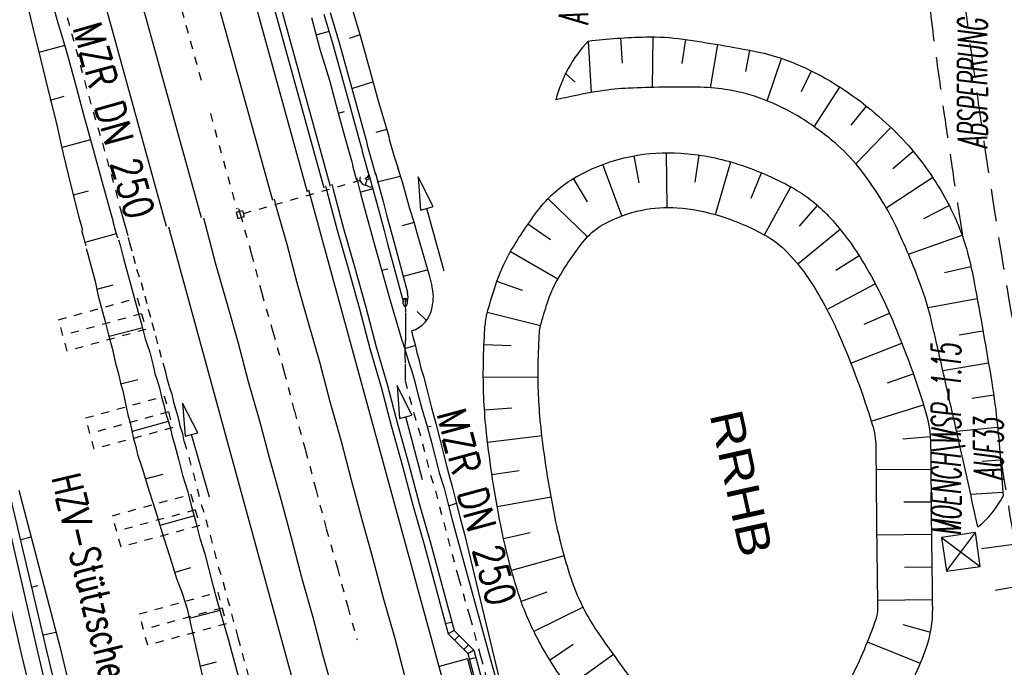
# Model space of a CAD drawing. Extents: x 447426 to 448116, y 440349 to 441552.
# Tile 24 of 96: x 447726 to 447787, y 440806 to 440846. Entities that reach past the tile are written whole.
import ezdxf

# ---------------------------------------------------------------- set-up
doc = ezdxf.new("R2010")
doc.units = 0
doc.header["$LTSCALE"] = 2
doc.header["$MEASUREMENT"] = 0
for name, pattern in [('ACAD_ISO03W100', [0.5, 0.25, -0.25]), ('ACAD_ISO05W100', [0.5, 0.25, -0.25]), ('ACAD_ISO10W100W', [0.5, 0.25, -0.25]), ('AUSGEZOGEN', [0]), ('GESTRICH-X2', [1.5, 1, -0.5]), ('PUNKTX2', [0.5, 0.25, -0.25])]:
    doc.linetypes.add(name, pattern=pattern)
doc.layers.get('0').update_dxf_attribs({"linetype": 'AUSGEZOGEN'})
for name, color, linetype in [('ANMERKUNG', 7, 'CONTINUOUS'), ('BOESCHG', 250, 'AUSGEZOGEN'), ('BW-SCHRIFT', 250, 'AUSGEZOGEN'), ('DB-Bahnachse', 7, 'CONTINUOUS'), ('DB-Boeschungen', 15, 'CONTINUOUS'), ('DB-Gleisachsen', 7, 'CONTINUOUS'), ('DB-GRABEN', 15, 'AUSGEZOGEN'), ('DB-HZV-Stützscheiben', 15, 'CONTINUOUS'), ('DB-Ingenieurbauwerke', 15, 'CONTINUOUS'), ('DB-Kabelanlagen', 15, 'CONTINUOUS'), ('DB-Tiefenentwässerung', 15, 'CONTINUOUS'), ('DB-Wegböschungen', 15, 'CONTINUOUS'), ('DB-Wege', 15, 'CONTINUOUS'), ('DURCHL', 200, 'GESTRICH-X2'), ('PFEILTOP', 200, 'AUSGEZOGEN'), ('Rinne', 200, 'CONTINUOUS'), ('SCHSYMBOL', 200, 'AUSGEZOGEN'), ('WEG', 250, 'GESTRICH-X2')]:
    doc.layers.add(name, color=color, linetype=linetype)
doc.styles.add('ROMANS', font='romans.shx', dxfattribs={"width": 0.8})
doc.styles.add('UNIR-H', font='unir_h.shx', dxfattribs={"width": 0.8})

# ---------------------------------------------------------------- blocks, each defined once
blk = doc.blocks.new('SCHA-Q')
for p, q in [((-1.5, 1.5), (1.5, -1.5)), ((-1.5, -1.5), (1.5, 1.5)), ((1.5, 1.5), (-1.5, 1.5)), ((-1.5, 1.5), (-1.5, -1.5)), ((1.5, -1.5), (1.5, 1.5)), ((-1.5, -1.5), (1.5, -1.5))]:
    blk.add_line(p, q)
blk.add_point((0, 0))
blk = doc.blocks.new('PFEIL2')
at = {"color": 0}
for p, q in [((0.88, 0.002), (-2.401, -0.012)), ((0.881, -0.271), (0.879, 0.276)), ((0.879, 0.276), (2.429, 0.009)), ((0.911, 0.27), (0.879, 0.265)), ((0.965, 0.261), (0.879, 0.246)), ((1.019, 0.252), (0.879, 0.228)), ((1.073, 0.242), (0.879, 0.209)), ((1.127, 0.233), (0.879, 0.191)), ((1.181, 0.224), (0.879, 0.172)), ((1.235, 0.214), (0.879, 0.154)), ((1.289, 0.205), (0.879, 0.135)), ((1.343, 0.196), (0.879, 0.117)), ((1.397, 0.187), (0.879, 0.098)), ((1.451, 0.177), (0.879, 0.08)), ((1.505, 0.168), (0.879, 0.061)), ((1.559, 0.159), (0.88, 0.043)), ((1.613, 0.149), (0.88, 0.024)), ((1.668, 0.14), (0.88, 0.006)), ((1.722, 0.131), (0.88, -0.013)), ((1.776, 0.121), (0.88, -0.031)), ((1.83, 0.112), (0.88, -0.05)), ((1.884, 0.103), (0.88, -0.068)), ((1.938, 0.094), (0.88, -0.087)), ((1.992, 0.084), (0.88, -0.105)), ((2.046, 0.075), (0.88, -0.124)), ((2.1, 0.066), (0.88, -0.142)), ((2.154, 0.056), (0.88, -0.161)), ((2.208, 0.047), (0.88, -0.179)), ((2.262, 0.038), (0.881, -0.198)), ((2.316, 0.029), (0.881, -0.216)), ((2.37, 0.019), (0.881, -0.235)), ((2.424, 0.01), (0.881, -0.253)), ((2.429, 0.009), (0.881, -0.271))]:
    blk.add_line(p, q, dxfattribs=at)

msp = doc.modelspace()

# ---------------------------------------------------------------- hatches: boundary and pattern name
at = {"layer": 'PFEILTOP'}
h = msp.add_hatch(dxfattribs=at)
h.set_pattern_fill('_USER', color=256, scale=1.5, angle=45, style=0, pattern_type=0)
h.set_pattern_definition([(330.0705, (447756.0982, 441019.2997), (0.7484, 1.29996), [])])
edge = h.paths.add_edge_path()
edge.add_arc((447777.419, 441030.699), 25.153, 166.20609, 173.0821)
edge.add_arc((447758.624, 441032.98), 6.22, 173.0821, 187.28973)
edge.add_arc((447882.798, 441048.864), 131.406, 187.28973, 189.20506)
edge.add_arc((447769.02, 441030.426), 16.144, 189.20506, 194.73195)
edge.add_arc((449313.88, 441436.633), 1613.516, 194.731953, 195.028164)
edge.add_arc((453710.748, 442617.087), 6166.089, 195.0281645, 195.1796752)
edge.add_arc((456083.849, 443260.941), 8624.982, 195.1796752, 195.2931305)
edge.add_arc((441467.14, 439264.145), 6528.32, 15.1627295, 15.2931305, ccw=False)
edge.add_arc((446638.849, 440665.655), 1170.074, 13.669505, 15.162729, ccw=False)
edge.add_arc((447383.262, 440846.704), 403.961, 11.12885, 13.6695, ccw=False)
edge.add_arc((445196.464, 440416.527), 2632.668, 10.78341, 11.128855, ccw=False)
edge.add_arc((443527.347, 440098.627), 4331.789, 10.514098, 10.78341, ccw=False)
edge.add_arc((419448.534, 435629.754), 28821.788, 10.4886741, 10.5140985, ccw=False)
edge.add_arc((501532.893, 450826.408), 54657.432, 190.4886741, 190.507137)
edge.add_arc((449026.512, 441088.16), 1255.62, 190.507137, 190.68743)
edge.add_arc((468808.147, 444821.445), 21386.455, 190.6874301, 190.7311091)
edge.add_arc((447821.701, 440844.212), 26.461, 190.73111, 200.6343)
edge.add_arc((447930.721, 440885.264), 142.955, 200.6343, 204.86431)
edge.add_arc((447777.419, 441030.699), 24.353, 166.20609, 173.0821)
edge.add_arc((447758.624, 441032.98), 5.42, 173.0821, 187.28973)
edge.add_arc((447882.798, 441048.864), 130.606, 187.28973, 189.20506)
edge.add_arc((447769.02, 441030.426), 15.344, 189.20506, 194.73195)
edge.add_arc((449313.88, 441436.633), 1612.716, 194.731953, 195.028164)
edge.add_arc((453710.748, 442617.087), 6165.289, 195.0281645, 195.1796752)
edge.add_arc((456083.849, 443260.941), 8624.182, 195.1796752, 195.2931305)
edge.add_arc((441467.14, 439264.145), 6529.12, 15.1627295, 15.2931305, ccw=False)
edge.add_arc((446638.849, 440665.655), 1170.874, 13.669505, 15.162729, ccw=False)
edge.add_arc((447383.262, 440846.704), 404.761, 11.12885, 13.6695, ccw=False)
edge.add_line((447752.992, 441036.696), (447753.768, 441036.506))
h = msp.add_hatch(dxfattribs=at)
h.set_pattern_fill('_USER', color=256, scale=1.5, angle=45, style=0, pattern_type=0)
h.set_pattern_definition([(325.5891, (447783.1063, 440910.9329), (0.847686, 1.237509), [])])
edge = h.paths.add_edge_path()
edge.add_arc((445196.464, 440416.527), 2633.468, 10.78341, 11.128855, ccw=False)
edge.add_arc((443527.347, 440098.627), 4332.589, 10.514098, 10.78341, ccw=False)
edge.add_arc((419448.534, 435629.754), 28822.588, 10.4886741, 10.5140985, ccw=False)
edge.add_arc((501532.893, 450826.408), 54656.632, 190.4886741, 190.507137)
edge.add_arc((449026.512, 441088.16), 1254.82, 190.507137, 190.68743)
edge.add_arc((468808.147, 444821.445), 21385.655, 190.6874301, 190.7311091)
edge.add_arc((447821.701, 440844.212), 25.661, 190.73111, 200.6343)
edge.add_arc((447930.721, 440885.264), 142.155, 200.6343, 204.86431)
edge.add_arc((447777.419, 441030.699), 25.153, 166.20609, 173.0821)
edge.add_arc((447758.624, 441032.98), 6.22, 173.0821, 187.28973)
edge.add_arc((447882.798, 441048.864), 131.406, 187.28973, 189.20506)
edge.add_arc((447769.02, 441030.426), 16.144, 189.20506, 194.73195)
edge.add_arc((449313.88, 441436.633), 1613.516, 194.731953, 195.028164)
edge.add_arc((453710.748, 442617.087), 6166.089, 195.0281645, 195.1796752)
edge.add_arc((456083.849, 443260.941), 8624.982, 195.1796752, 195.2931305)
edge.add_arc((441467.14, 439264.145), 6528.32, 15.1627295, 15.2931305, ccw=False)
edge.add_arc((446638.849, 440665.655), 1170.074, 13.669505, 15.162729, ccw=False)
edge.add_arc((447383.262, 440846.704), 403.961, 11.12885, 13.6695, ccw=False)
edge.add_arc((445196.464, 440416.527), 2632.668, 10.78341, 11.128855, ccw=False)
edge.add_arc((443527.347, 440098.627), 4331.789, 10.514098, 10.78341, ccw=False)
edge.add_arc((419448.534, 435629.754), 28821.788, 10.4886741, 10.5140985, ccw=False)
edge.add_arc((501532.893, 450826.408), 54657.432, 190.4886741, 190.507137)
edge.add_arc((449026.512, 441088.16), 1255.62, 190.507137, 190.68743)
edge.add_arc((468808.147, 444821.445), 21386.455, 190.6874301, 190.7311091)
edge.add_arc((447821.701, 440844.212), 26.461, 190.73111, 200.6343)
edge.add_arc((447930.721, 440885.264), 142.955, 200.6343, 204.86431)
edge.add_line((447801.017, 440825.156), (447801.743, 440825.492))

# ---------------------------------------------------------------- linework, layer by layer
at = {"layer": 'BOESCHG'}
for p, q in [((447763.313, 440843.14), (447763.212, 440844.688)), ((447765.173, 440841.652), (447765.21, 440844.755)), ((447784.565, 440844.936), (447784.566, 440844.936)), ((447761.221, 440844.498), (447761.405, 440841.338)), ((447766.992, 440843.132), (447767.202, 440844.592)), ((447768.73, 440841.629), (447769.178, 440844.284)), ((447770.895, 440842.632), (447771.146, 440843.926)), ((447772.192, 440840.835), (447773.083, 440843.435)), ((447784.837, 440842.954), (447784.839, 440842.954)), ((447759.831, 440842.506), (447760.418, 440841.984)), ((447774.301, 440841.396), (447774.927, 440842.664)), ((447775.095, 440839.234), (447776.664, 440841.675)), ((447777.366, 440839.346), (447778.29, 440840.512)), ((447785.117, 440840.974), (447785.118, 440840.974)), ((447777.651, 440836.957), (447779.796, 440839.197)), ((447785.401, 440838.994), (447785.403, 440838.994)), ((447764.341, 440835.804), (447764.038, 440837.459)), ((447766.057, 440834.285), (447766.027, 440837.648)), ((447767.778, 440835.841), (447768.02, 440837.505)), ((447779.905, 440836.684), (447781.167, 440837.742)), ((447763.288, 440833.776), (447762.112, 440836.928)), ((447769.035, 440833.851), (447769.973, 440837.081)), ((447785.695, 440837.016), (447785.696, 440837.016)), ((447771.211, 440834.861), (447771.857, 440836.414)), ((447761.176, 440834.626), (447760.31, 440836.067)), ((447779.514, 440834.257), (447782.36, 440836.137)), ((447772.04, 440832.599), (447773.659, 440835.547)), ((447785.997, 440835.039), (447785.999, 440835.039)), ((447761.175, 440832.492), (447758.75, 440834.824)), ((447774.189, 440833.141), (447775.297, 440834.407)), ((447781.813, 440833.61), (447783.37, 440834.412)), ((447758.893, 440832.29), (447757.514, 440833.254)), ((447774.073, 440830.821), (447776.672, 440832.957)), ((447786.308, 440833.063), (447786.309, 440833.063)), ((447780.874, 440831.411), (447784.167, 440832.58)), ((447759.355, 440829.887), (447756.441, 440831.567)), ((447776.416, 440830.439), (447777.839, 440831.334)), ((447786.627, 440831.089), (447786.629, 440831.089)), ((447783.093, 440830.288), (447784.711, 440830.656)), ((447757.194, 440829.197), (447755.606, 440829.752)), ((447775.865, 440828.032), (447778.839, 440829.603)), ((447782.075, 440828.143), (447785.094, 440828.693)), ((447758.288, 440827.023), (447755.025, 440827.839)), ((447778.163, 440827.13), (447779.705, 440827.801)), ((447783.993, 440826.469), (447785.446, 440826.724)), ((447756.499, 440825.785), (447754.819, 440825.853)), ((447777.339, 440824.722), (447780.47, 440825.952)), ((447782.981, 440824.28), (447785.785, 440824.754)), ((447758.143, 440823.871), (447754.779, 440823.853)), ((447779.582, 440823.519), (447781.168, 440824.078)), ((447784.759, 440822.583), (447786.106, 440822.779)), ((447756.529, 440821.966), (447754.85, 440821.855)), ((447778.59, 440821.175), (447781.8, 440822.181)), ((447783.83, 440820.547), (447786.347, 440820.794)), ((447758.382, 440820.262), (447755.041, 440819.864)), ((447780.529, 440820.084), (447782.205, 440820.227)), ((447785.392, 440818.712), (447786.524, 440818.802)), ((447756.971, 440818.131), (447755.308, 440817.882)), ((447778.885, 440818.196), (447782.248, 440818.228)), ((447758.944, 440816.507), (447755.634, 440815.909)), ((447784.691, 440816.685), (447786.665, 440816.807)), ((447780.583, 440816.213), (447782.265, 440816.228)), ((447757.665, 440814.312), (447756.023, 440813.947)), ((447778.921, 440814.192), (447782.284, 440814.228)), ((447759.749, 440812.909), (447756.509, 440812.007)), ((447780.627, 440812.205), (447782.309, 440812.228)), ((447758.685, 440810.67), (447757.103, 440810.098)), ((447760.901, 440809.756), (447757.889, 440808.26)), ((447778.971, 440810.19), (447782.334, 440810.228)), ((447780.529, 440808.693), (447782.15, 440808.245)), ((447760.288, 440807.474), (447758.894, 440806.532)), ((447778.347, 440807.625), (447781.594, 440806.315)), ((447762.778, 440806.85), (447760.041, 440804.894))]:
    msp.add_line(p, q, dxfattribs=at)
for points in [[(447751.964, 441037.535, 0.030728), (447751.41, 441033.995, 0.060519), (447751.46, 441032.171, 0.005295), (447752.165, 441027.764, 0.014105), (447752.494, 441026.121, 0.005325), (447754.88, 441016.214, 0.003769), (447758.505, 441002.281, 0.004662), (447762.737, 440987.073, -0.004551), (447767.076, 440971.492, -0.007102), (447774.545, 440942.034, -0.013187), (447777.921, 440926.016, -0.000091), (447780.69, 440910.901, 0.000063), (447784.683, 440889.096, 0.000022), (447788.917, 440865.999, 0.000072), (447790.182, 440859.104, 0.013596), (447790.88, 440855.809, 0.002572), (447795.131, 440838.525, 0.010247), (447797.159, 440831.103, 0.014843), (447798.815, 440826.056, 0.075837)], [(447761.221, 440844.498, -0.025994), (447764.755, 440844.753, -0.0402), (447767.044, 440844.614, -0.01412), (447771.581, 440843.84, -0.037257), (447773.263, 440843.371, -0.045261), (447775.906, 440842.138, -0.040488), (447778.58, 440840.276, -0.027715), (447780.351, 440838.644, -0.031745), (447781.718, 440837.046, -0.045443), (447783.482, 440834.189, -0.051543), (447784.524, 440831.416, -0.018187), (447784.905, 440829.711, -0.005068), (447785.987, 440823.539, -0.016142), (447786.336, 440820.894, -0.009901), (447786.679, 440816.558)], [(447785.134, 440814.68, 0.000669), (447784.166, 440819.047, 0.001082), (447783.558, 440821.745, 0.000114), (447782.461, 440826.56, 0.000739), (447782.29, 440827.304, 0.032891), (447781.6, 440829.59, 0.020491), (447780.11, 440833.118, 0.028584), (447779.261, 440834.68, 0.0229), (447778.007, 440836.51, 0.050865), (447776.521, 440838.111, 0.040476), (447774.321, 440839.749, 0.049008), (447771.92, 440840.942, 0.055679), (447769.633, 440841.531, 0.032045), (447767.887, 440841.665, 0.013365), (447763.693, 440841.606, 0.02965), (447761.96, 440841.432, 0.018572), (447759.233, 440840.889)], [(447759.517, 440805.497, -0.034504), (447757.921, 440808.197, -0.040051), (447756.869, 440810.796, -0.02721), (447755.847, 440814.791, -0.021476), (447754.977, 440820.431, -0.030623), (447754.782, 440824.431, -0.010914), (447754.857, 440826.632, -0.027686), (447754.954, 440827.495, -0.027387), (447755.062, 440827.975, -0.008503), (447755.52, 440829.491, -0.052639), (447756.415, 440831.52, -0.035637), (447758.24, 440834.234, -0.098209), (447760.476, 440836.163, -0.080006), (447763.863, 440837.424, -0.065835), (447766.9, 440837.622, -0.058971), (447770.237, 440837.001, -0.051308), (447773.737, 440835.503, -0.073951), (447775.839, 440833.89, -0.050883), (447777.786, 440831.417, -0.038928), (447779.71, 440827.787, -0.027494), (447781.865, 440821.967, -0.072187), (447782.233, 440819.621, -0.000959), (447782.257, 440817.102, 0.000822), (447782.284, 440814.164, 0.000794), (447782.314, 440811.764, -0.000926), (447782.339, 440809.704, -0.086039), (447781.934, 440807.214, -0.056963), (447780.294, 440803.791, -0.067035)], [(447764.868, 440804.027, -0.012902), (447761.738, 440808.332, -0.034504), (447760.927, 440809.704, -0.040051), (447760.076, 440811.805, -0.02721), (447759.145, 440815.446, -0.021476), (447758.32, 440820.801, -0.030623), (447758.145, 440824.389, -0.010914), (447758.215, 440826.443, -0.027686), (447758.27, 440826.937, -0.027387), (447758.297, 440827.058, -0.008503), (447758.722, 440828.464, -0.052639), (447759.332, 440829.847, -0.035637), (447760.89, 440832.164, -0.098209), (447762.136, 440833.238, -0.080006), (447764.52, 440834.126, -0.065835), (447766.677, 440834.267, -0.058971), (447769.237, 440833.79, -0.051308), (447772.105, 440832.563, -0.073951), (447773.422, 440831.552, -0.050883), (447774.946, 440829.616, -0.038928), (447776.625, 440826.448, -0.027494), (447778.652, 440820.974, -0.072187), (447778.87, 440819.583, -0.000959), (447778.894, 440817.076, 0.000822), (447778.921, 440814.127, 0.000794), (447778.951, 440811.716, -0.000926), (447778.976, 440809.669, -0.086039), (447778.872, 440809.026, -0.034271), (447777.296, 440805.314, -0.057747)]]:
    msp.add_lwpolyline(points, format="xyb", dxfattribs=at)
for centre, radius, start, end in [((447767.144, 440838.884), 8.161, 136.52967, 165.77441), ((447781.398, 440819.328), 5.963, 308.79058, 332.32227)]:
    msp.add_arc(centre, radius, start, end, dxfattribs=at)
at = {"layer": 'DB-Bahnachse', "linetype": 'ACAD_ISO10W100W'}
for p, q in [((447726.943, 440880.172), (447737.493, 440841.988)), ((447738.03, 440840.044), (447739.642, 440834.21))]:
    msp.add_line(p, q, dxfattribs=at)
at = {"layer": 'DB-Bahnachse', "linetype": 'ACAD_ISO05W100'}
for p, q in [((447739.763, 440834.221), (447739.853, 440833.881)), ((447739.853, 440833.881), (447740.541, 440831.458)), ((447740.541, 440831.458), (447741.179, 440829.028)), ((447741.179, 440829.028), (447741.858, 440826.655)), ((447741.858, 440826.655), (447742.545, 440824.233)), ((447742.545, 440824.233), (447743.183, 440821.803)), ((447743.183, 440821.803), (447743.871, 440819.38)), ((447743.871, 440819.38), (447744.501, 440817)), ((447744.501, 440817), (447745.139, 440814.569)), ((447745.139, 440814.569), (447745.826, 440812.147)), ((447745.826, 440812.147), (447746.456, 440809.766)), ((447746.456, 440809.766), (447747.03, 440807.743))]:
    msp.add_line(p, q, dxfattribs=at)
at = {"layer": 'DB-Boeschungen', "linetype": 'Continuous'}
for p, q in [((447726.657, 440847.25), (447727.136, 440845.307)), ((447728.09, 440847.694), (447728.618, 440845.765)), ((447744.225, 440845.939), (447744.753, 440844.01)), ((447727.136, 440845.307), (447727.603, 440843.413)), ((447728.618, 440845.765), (447729.194, 440843.849)), ((447744.516, 440844.878), (447745.335, 440845.102)), ((447729.089, 440844.234), (447727.497, 440843.799)), ((447729.194, 440843.849), (447729.722, 440841.919)), ((447744.753, 440844.01), (447745.329, 440842.094)), ((447727.603, 440843.413), (447728.082, 440841.471)), ((447729.722, 440841.919), (447730.25, 440839.99)), ((447745.329, 440842.094), (447745.857, 440840.165)), ((447728.082, 440841.471), (447728.562, 440839.529)), ((447728.192, 440840.879), (447729.06, 440841.116)), ((447730.25, 440839.99), (447730.777, 440838.061)), ((447745.857, 440840.165), (447746.384, 440838.235)), ((447745.883, 440840.068), (447746.269, 440840.174)), ((447728.562, 440839.529), (447728.993, 440837.573)), ((447730.672, 440838.447), (447728.935, 440837.972)), ((447730.777, 440838.061), (447731.305, 440836.132)), ((447746.384, 440838.235), (447746.424, 440838.091)), ((447746.424, 440838.091), (447746.464, 440837.946)), ((447728.993, 440837.573), (447729.472, 440835.631)), ((447746.464, 440837.946), (447746.503, 440837.801)), ((447746.503, 440837.801), (447746.543, 440837.657)), ((447746.543, 440837.657), (447746.582, 440837.512)), ((447746.582, 440837.512), (447746.622, 440837.367)), ((447746.622, 440837.367), (447746.661, 440837.223)), ((447746.661, 440837.223), (447746.701, 440837.078)), ((447746.701, 440837.078), (447746.741, 440836.933)), ((447746.741, 440836.933), (447746.78, 440836.789)), ((447746.78, 440836.789), (447747.004, 440835.969)), ((447729.472, 440835.631), (447729.952, 440833.688)), ((447731.305, 440836.132), (447731.833, 440834.203)), ((447746.986, 440836.114), (447747.028, 440835.958)), ((447747.028, 440835.958), (447747.249, 440835.136)), ((447729.631, 440835.052), (447730.547, 440835.303)), ((447747.229, 440835.234), (447748.002, 440835.445)), ((447747.249, 440835.136), (447747.47, 440834.314)), ((447731.833, 440834.203), (447731.872, 440834.058)), ((447731.872, 440834.058), (447731.912, 440833.914)), ((447731.912, 440833.914), (447731.951, 440833.769)), ((447747.47, 440834.314), (447747.692, 440833.492)), ((447729.952, 440833.688), (447729.991, 440833.544)), ((447729.991, 440833.544), (447730.031, 440833.399)), ((447730.031, 440833.399), (447730.071, 440833.254)), ((447730.071, 440833.254), (447730.11, 440833.11)), ((447731.951, 440833.769), (447731.991, 440833.624)), ((447731.991, 440833.624), (447732.031, 440833.48)), ((447732.031, 440833.48), (447732.07, 440833.335)), ((447732.07, 440833.335), (447732.11, 440833.19)), ((447747.692, 440833.492), (447747.913, 440832.669)), ((447730.11, 440833.11), (447730.15, 440832.965)), ((447730.15, 440832.965), (447730.141, 440832.807)), ((447730.141, 440832.807), (447730.181, 440832.662)), ((447730.181, 440832.662), (447730.22, 440832.518)), ((447732.255, 440832.66), (447730.326, 440832.132)), ((447732.11, 440833.19), (447732.149, 440833.045)), ((447732.149, 440833.045), (447732.189, 440832.901)), ((447732.189, 440832.901), (447732.228, 440832.756)), ((447732.228, 440832.756), (447732.322, 440832.415)), ((447747.913, 440832.669), (447748.134, 440831.847)), ((447730.22, 440832.518), (447730.26, 440832.373)), ((447730.26, 440832.373), (447730.299, 440832.228)), ((447730.299, 440832.228), (447730.378, 440831.942)), ((447732.398, 440832.29), (447732.483, 440831.976)), ((447730.41, 440831.769), (447730.506, 440831.413)), ((447730.506, 440831.413), (447730.727, 440830.591)), ((447732.483, 440831.976), (447732.704, 440831.153)), ((447732.704, 440831.153), (447732.926, 440830.331)), ((447730.727, 440830.591), (447730.949, 440829.769)), ((447732.926, 440830.331), (447733.147, 440829.509)), ((447730.949, 440829.769), (447731.121, 440828.936)), ((447731.05, 440829.279), (447732.068, 440829.541)), ((447733.147, 440829.509), (447733.368, 440828.687)), ((447731.121, 440828.936), (447731.343, 440828.114)), ((447733.368, 440828.687), (447733.59, 440827.865)), ((447731.343, 440828.114), (447731.564, 440827.292)), ((447733.59, 440827.865), (447733.811, 440827.043)), ((447731.564, 440827.292), (447731.785, 440826.47)), ((447733.891, 440826.906), (447731.806, 440826.372)), ((447733.811, 440827.043), (447734.033, 440826.22)), ((447749.611, 440826.69), (447749.761, 440826.21)), ((447731.785, 440826.47), (447732.007, 440825.648)), ((447734.033, 440826.22), (447734.303, 440825.408)), ((447749.761, 440826.21), (447749.912, 440825.731)), ((447732.007, 440825.648), (447732.179, 440824.815)), ((447734.303, 440825.408), (447734.524, 440824.586)), ((447749.912, 440825.731), (447750.062, 440825.251)), ((447749.932, 440825.633), (447750.607, 440825.824)), ((447732.179, 440824.815), (447732.4, 440823.993)), ((447750.062, 440825.251), (447750.213, 440824.772)), ((447750.213, 440824.772), (447750.363, 440824.292)), ((447734.524, 440824.586), (447734.626, 440824.096)), ((447750.363, 440824.292), (447750.513, 440823.813)), ((447732.4, 440823.993), (447732.502, 440823.503)), ((447732.512, 440823.454), (447733.579, 440823.726)), ((447734.626, 440824.096), (447734.776, 440823.617)), ((447734.776, 440823.617), (447734.926, 440823.138)), ((447750.513, 440823.813), (447750.765, 440822.844)), ((447732.502, 440823.503), (447732.652, 440823.024)), ((447732.652, 440823.024), (447732.753, 440822.534)), ((447734.926, 440823.138), (447735.028, 440822.648)), ((447732.753, 440822.534), (447732.855, 440822.045)), ((447735.028, 440822.648), (447735.178, 440822.168)), ((447750.765, 440822.844), (447751.017, 440821.875)), ((447732.855, 440822.045), (447732.956, 440821.555)), ((447735.178, 440822.168), (447735.279, 440821.679)), ((447751.017, 440821.875), (447751.318, 440820.916)), ((447732.956, 440821.555), (447733.107, 440821.076)), ((447735.44, 440821.15), (447733.218, 440820.537)), ((447735.279, 440821.679), (447735.43, 440821.199)), ((447735.43, 440821.199), (447735.58, 440820.72)), ((447733.107, 440821.076), (447733.208, 440820.586)), ((447733.208, 440820.586), (447733.309, 440820.096)), ((447735.58, 440820.72), (447735.682, 440820.23)), ((447751.318, 440820.916), (447751.569, 440819.947)), ((447751.338, 440820.818), (447751.583, 440820.868)), ((447733.309, 440820.096), (447733.46, 440819.617)), ((447735.682, 440820.23), (447735.832, 440819.751)), ((447751.569, 440819.947), (447751.821, 440818.977)), ((447733.46, 440819.617), (447733.561, 440819.127)), ((447735.832, 440819.751), (447736.074, 440818.831)), ((447733.561, 440819.127), (447733.852, 440818.217)), ((447736.074, 440818.831), (447736.325, 440817.862)), ((447751.821, 440818.977), (447752.073, 440818.008)), ((447733.852, 440818.217), (447734.153, 440817.258)), ((447734.022, 440817.64), (447735.138, 440817.922)), ((447736.325, 440817.862), (447736.626, 440816.903)), ((447752.073, 440818.008), (447752.374, 440817.049)), ((447734.153, 440817.258), (447734.453, 440816.299)), ((447736.626, 440816.903), (447736.878, 440815.934)), ((447752.374, 440817.049), (447752.625, 440816.08)), ((447734.453, 440816.299), (447734.754, 440815.341)), ((447736.878, 440815.934), (447737.13, 440814.965)), ((447752.625, 440816.08), (447752.877, 440815.111)), ((447752.646, 440815.982), (447753.125, 440816.133)), ((447734.754, 440815.341), (447735.055, 440814.382)), ((447737.049, 440815.356), (447734.925, 440814.763)), ((447752.877, 440815.111), (447753.129, 440814.142)), ((447737.13, 440814.965), (447737.381, 440813.995)), ((447735.055, 440814.382), (447735.355, 440813.423)), ((447737.381, 440813.995), (447737.682, 440813.037)), ((447753.129, 440814.142), (447759.766, 440789.986)), ((447753.619, 440814.244), (447757.232, 440799.21)), ((447735.355, 440813.423), (447735.656, 440812.464)), ((447737.682, 440813.037), (447737.934, 440812.067)), ((447735.656, 440812.464), (447735.957, 440811.505)), ((447735.876, 440811.896), (447736.835, 440812.197)), ((447737.934, 440812.067), (447738.186, 440811.098)), ((447735.957, 440811.505), (447736.297, 440810.605)), ((447738.186, 440811.098), (447738.437, 440810.129)), ((447736.297, 440810.605), (447736.597, 440809.646)), ((447736.597, 440809.646), (447737.153, 440807.208)), ((447738.437, 440810.129), (447739.14, 440807.722)), ((447738.608, 440809.552), (447736.719, 440809.058)), ((447739.14, 440807.722), (447739.794, 440805.304)), ((447737.153, 440807.208), (447737.709, 440804.77)), ((447737.376, 440806.131), (447738.394, 440806.393))]:
    msp.add_line(p, q, dxfattribs=at)
at = {"layer": 'DB-Gleisachsen', "linetype": 'Continuous'}
for p, q in [((447732.024, 440870.231), (447741.832, 440834.732)), ((447727.692, 440869.015), (447737.458, 440833.666)), ((447741.94, 440834.791), (447742.03, 440834.451)), ((447742.03, 440834.451), (447742.717, 440832.029)), ((447737.601, 440833.654), (447737.713, 440833.261)), ((447737.713, 440833.261), (447738.351, 440830.831)), ((447742.717, 440832.029), (447743.355, 440829.599)), ((447738.351, 440830.831), (447739.038, 440828.409)), ((447743.355, 440829.599), (447744.035, 440827.226)), ((447739.038, 440828.409), (447739.718, 440826.036)), ((447744.035, 440827.226), (447744.722, 440824.803)), ((447739.718, 440826.036), (447740.355, 440823.606)), ((447744.722, 440824.803), (447745.36, 440822.373)), ((447740.355, 440823.606), (447741.043, 440821.183)), ((447745.36, 440822.373), (447746.047, 440819.951)), ((447741.043, 440821.183), (447741.673, 440818.803)), ((447746.047, 440819.951), (447746.677, 440817.57)), ((447741.673, 440818.803), (447742.36, 440816.38)), ((447746.677, 440817.57), (447747.315, 440815.14)), ((447742.36, 440816.38), (447742.998, 440813.95)), ((447747.315, 440815.14), (447748.002, 440812.718)), ((447742.998, 440813.95), (447743.636, 440811.52)), ((447748.002, 440812.718), (447748.632, 440810.337)), ((447743.636, 440811.52), (447744.315, 440809.147)), ((447748.632, 440810.337), (447749.32, 440807.915)), ((447744.315, 440809.147), (447744.953, 440806.717)), ((447749.32, 440807.915), (447749.958, 440805.484)), ((447744.953, 440806.717), (447745.641, 440804.295))]:
    msp.add_line(p, q, dxfattribs=at)
at = {"layer": 'DB-GRABEN', "linetype": 'Continuous'}
for p, q in [((447746.685, 440846.612), (447747.261, 440844.696)), ((447744.997, 440846.15), (447745.573, 440844.234)), ((447745.383, 440846.255), (447745.959, 440844.339)), ((447747.208, 440844.889), (447746.546, 440844.656)), ((447747.261, 440844.696), (447747.789, 440842.766)), ((447745.573, 440844.234), (447746.101, 440842.305)), ((447745.959, 440844.339), (447746.486, 440842.41)), ((447746.101, 440842.305), (447746.628, 440840.376)), ((447746.486, 440842.41), (447747.014, 440840.481)), ((447747.789, 440842.766), (447748.316, 440840.837)), ((447746.711, 440841.59), (447748, 440841.995)), ((447747.014, 440840.481), (447747.542, 440838.552)), ((447748.316, 440840.837), (447748.892, 440838.921)), ((447746.628, 440840.376), (447747.156, 440838.446)), ((447748.853, 440839.066), (447748.177, 440838.881)), ((447748.892, 440838.921), (447748.932, 440838.777)), ((447748.932, 440838.777), (447748.971, 440838.632)), ((447747.156, 440838.446), (447747.196, 440838.302)), ((447747.196, 440838.302), (447747.235, 440838.157)), ((447747.235, 440838.157), (447747.275, 440838.012)), ((447747.542, 440838.552), (447747.581, 440838.407)), ((447747.581, 440838.407), (447747.621, 440838.263)), ((447747.621, 440838.263), (447747.661, 440838.118)), ((447747.661, 440838.118), (447747.7, 440837.973)), ((447748.971, 440838.632), (447749.011, 440838.487)), ((447749.011, 440838.487), (447749.051, 440838.343)), ((447749.051, 440838.343), (447749.09, 440838.198)), ((447749.09, 440838.198), (447749.13, 440838.053)), ((447749.13, 440838.053), (447749.169, 440837.909)), ((447747.275, 440838.012), (447747.314, 440837.868)), ((447747.314, 440837.868), (447747.354, 440837.723)), ((447747.354, 440837.723), (447747.393, 440837.578)), ((447747.393, 440837.578), (447747.433, 440837.434)), ((447747.7, 440837.973), (447747.74, 440837.829)), ((447747.74, 440837.829), (447747.779, 440837.684)), ((447747.779, 440837.684), (447747.819, 440837.539)), ((447747.819, 440837.539), (447747.858, 440837.395)), ((447749.169, 440837.909), (447749.209, 440837.764)), ((447749.209, 440837.764), (447749.248, 440837.619)), ((447749.248, 440837.619), (447749.288, 440837.475)), ((447749.288, 440837.475), (447749.561, 440836.668)), ((447747.433, 440837.434), (447747.473, 440837.289)), ((447747.473, 440837.289), (447747.512, 440837.144)), ((447747.512, 440837.144), (447747.552, 440837)), ((447747.552, 440837), (447747.776, 440836.18)), ((447747.858, 440837.395), (447747.898, 440837.25)), ((447747.898, 440837.25), (447747.938, 440837.105)), ((447747.938, 440837.105), (447748.162, 440836.285)), ((447747.665, 440836.153), (447747.765, 440836.314)), ((447747.761, 440836.317), (447747.801, 440836.169)), ((447748.15, 440836.419), (447748.182, 440836.3)), ((447748.162, 440836.285), (447748.165, 440836.274)), ((447748.182, 440836.3), (447748.404, 440835.477)), ((447749.508, 440836.775), (447749.533, 440836.681)), ((447749.533, 440836.681), (447749.803, 440835.869)), ((447749.561, 440836.668), (447749.574, 440836.617)), ((447747.546, 440835.652), (447747.647, 440836)), ((447747.632, 440835.641), (447747.829, 440835.539)), ((447747.801, 440836.169), (447748.022, 440835.347)), ((447748.274, 440835.859), (447749.683, 440836.202)), ((447749.803, 440835.869), (447750.025, 440835.047)), ((447750.791, 440836.162), (447750.933, 440834.128)), ((447751.705, 440834.339), (447750.791, 440836.162)), ((447747.829, 440835.539), (447747.952, 440835.572)), ((447748.022, 440835.347), (447748.244, 440834.525)), ((447748.404, 440835.477), (447748.625, 440834.655)), ((447750.025, 440835.047), (447750.246, 440834.225)), ((447748.244, 440834.525), (447748.465, 440833.703)), ((447748.625, 440834.655), (447748.846, 440833.833)), ((447748.846, 440833.833), (447749.068, 440833.011)), ((447750.246, 440834.225), (447750.516, 440833.413)), ((447750.933, 440834.128), (447751.319, 440834.233)), ((447751.319, 440834.233), (447751.705, 440834.339)), ((447752.375, 440830.375), (447751.319, 440834.233)), ((447748.465, 440833.703), (447748.686, 440832.881)), ((447750.526, 440833.364), (447749.802, 440833.163)), ((447750.516, 440833.413), (447750.738, 440832.591)), ((447748.686, 440832.881), (447748.908, 440832.058)), ((447749.068, 440833.011), (447749.289, 440832.189)), ((447748.908, 440832.058), (447749.129, 440831.236)), ((447749.289, 440832.189), (447749.511, 440831.366)), ((447750.738, 440832.591), (447751.451, 440830.134)), ((447748.134, 440831.847), (447749.069, 440828.569)), ((447749.129, 440831.236), (447749.818, 440828.676)), ((447749.511, 440831.366), (447750.13, 440829.066)), ((447748.526, 440830.448), (447748.918, 440830.529)), ((447749.882, 440830.065), (447751.331, 440830.467)), ((447751.451, 440830.134), (447751.627, 440829.469)), ((447749.069, 440828.569), (447749.611, 440826.69)), ((447749.818, 440828.676), (447749.856, 440828.468)), ((447750.115, 440828.495), (447750.106, 440828.469)), ((447751.302, 440827.359), (447750.711, 440827.894)), ((447750.371, 440826.718), (447750.447, 440826.352)), ((447750.447, 440826.352), (447750.597, 440825.873)), ((447750.597, 440825.873), (447750.699, 440825.383)), ((447750.699, 440825.383), (447750.849, 440824.904)), ((447750.849, 440824.904), (447750.95, 440824.414)), ((447750.95, 440824.414), (447751.101, 440823.934)), ((447751.101, 440823.934), (447751.353, 440822.965)), ((447751.353, 440822.965), (447751.604, 440821.996)), ((447751.604, 440821.996), (447751.856, 440821.027)), ((447751.856, 440821.027), (447752.108, 440820.058)), ((447752.108, 440820.058), (447752.36, 440819.089)), ((447752.36, 440819.089), (447752.611, 440818.12)), ((447752.611, 440818.12), (447752.863, 440817.151)), ((447752.863, 440817.151), (447753.115, 440816.182)), ((447753.115, 440816.182), (447753.367, 440815.213)), ((447753.367, 440815.213), (447753.619, 440814.244))]:
    msp.add_line(p, q, dxfattribs=at)
for centre, major_axis, ratio, start_param, end_param in [((447747.685, 440836.081), (0.481, 0.117), 0.879082, 2.659799, 4.392385), ((447749.164, 440828.806), (-0.707, 0.707), 1, 3.611312, 4.189975), ((447749.164, 440828.806), (-1.803, 1.803), 1, 3.673949, 4.189975), ((447749.981, 440828.469), (-0.012, 1.8), 0.930556, 3.369142, 4.537929)]:
    msp.add_ellipse(centre, major_axis=major_axis, ratio=ratio, start_param=start_param, end_param=end_param, dxfattribs=at)
at = {"layer": 'DB-HZV-Stützscheiben', "linetype": 'PUNKTX2'}
for p, q in [((447728.714, 440827.4), (447733.535, 440828.729)), ((447733.535, 440828.729), (447734.067, 440826.801)), ((447729.246, 440825.472), (447728.714, 440827.4)), ((447734.067, 440826.801), (447729.246, 440825.472)), ((447730.366, 440821.376), (447735.193, 440822.696)), ((447735.196, 440822.708), (447735.718, 440820.777)), ((447730.896, 440819.456), (447730.366, 440821.376)), ((447735.718, 440820.777), (447730.896, 440819.456)), ((447732.014, 440815.37), (447736.838, 440816.689)), ((447736.837, 440816.691), (447737.365, 440814.762)), ((447732.543, 440813.441), (447732.014, 440815.37)), ((447737.365, 440814.762), (447732.543, 440813.441)), ((447733.659, 440809.347), (447738.483, 440810.669)), ((447738.483, 440810.669), (447739.01, 440808.739)), ((447734.187, 440807.418), (447733.659, 440809.347)), ((447739.01, 440808.739), (447734.187, 440807.418))]:
    msp.add_line(p, q, dxfattribs=at)
at = {"layer": 'DB-HZV-Stützscheiben', "linetype": 'ACAD_ISO10W100W'}
for p, q in [((447733.801, 440827.765), (447728.98, 440826.436)), ((447735.457, 440821.742), (447730.632, 440820.412)), ((447737.101, 440815.726), (447732.279, 440814.405)), ((447738.746, 440809.704), (447733.923, 440808.383))]:
    msp.add_line(p, q, dxfattribs=at)
at = {"layer": 'DB-Ingenieurbauwerke', "linetype": 'Continuous'}
for p, q in [((447732.21, 440877.819), (447743.971, 440835.253)), ((447725.386, 440869.1), (447735.32, 440833.146)), ((447756.239, 440790.867), (447744.065, 440835.348)), ((447739.611, 440834.001), (447739.996, 440834.11)), ((447739.611, 440834.001), (447739.721, 440833.616)), ((447739.996, 440834.11), (447740.105, 440833.725)), ((447739.721, 440833.616), (447740.105, 440833.725)), ((447735.456, 440833.092), (447747.633, 440788.599)), ((447753.81, 440806.578), (447752.07, 440806.117)), ((447753.81, 440806.578), (447754.118, 440805.418))]:
    msp.add_line(p, q, dxfattribs=at)
at = {"layer": 'DB-Ingenieurbauwerke', "linetype": 'ACAD_ISO03W100'}
msp.add_line((447740.051, 440833.918), (447747.814, 440836.121), dxfattribs=at)
at = {"layer": 'DB-Ingenieurbauwerke', "linetype": 'Continuous'}
msp.add_ellipse((447747.685, 440836.081), major_axis=(0.13, 0.035), ratio=0.555556, dxfattribs=at)
at = {"layer": 'DB-Kabelanlagen', "linetype": 'Continuous'}
for p, q in [((447739.242, 440856.311), (447744.992, 440835.501)), ((447739.662, 440856.294), (447745.38, 440835.596)), ((447745.473, 440835.717), (447745.567, 440835.385)), ((447745.086, 440835.616), (447745.18, 440835.283)), ((447745.18, 440835.283), (447745.811, 440832.902)), ((447745.567, 440835.385), (447746.198, 440833.004)), ((447745.811, 440832.902), (447746.498, 440830.48)), ((447746.198, 440833.004), (447746.885, 440830.582)), ((447746.498, 440830.48), (447747.185, 440828.058)), ((447746.885, 440830.582), (447747.572, 440828.159)), ((447747.185, 440828.058), (447747.823, 440825.628)), ((447747.572, 440828.159), (447748.21, 440825.729)), ((447747.823, 440825.628), (447748.502, 440823.255)), ((447748.21, 440825.729), (447748.889, 440823.356)), ((447748.502, 440823.255), (447749.14, 440820.825)), ((447748.889, 440823.356), (447749.527, 440820.926)), ((447749.14, 440820.825), (447749.828, 440818.402)), ((447749.527, 440820.926), (447750.215, 440818.504)), ((447749.828, 440818.402), (447750.458, 440816.022)), ((447750.215, 440818.504), (447750.845, 440816.123)), ((447750.458, 440816.022), (447751.145, 440813.599)), ((447750.845, 440816.123), (447751.532, 440813.701)), ((447751.145, 440813.599), (447752.632, 440808.109)), ((447751.532, 440813.701), (447752.992, 440808.317)), ((447752.448, 440808.749), (447752.834, 440808.843)), ((447752.992, 440808.317), (447752.632, 440808.109)), ((447753.832, 440806.902), (447752.633, 440808.108)), ((447754.193, 440807.12), (447752.992, 440808.317)), ((447753.302, 440808.017), (447753.011, 440807.728)), ((447753.588, 440807.148), (447753.879, 440807.437)), ((447753.832, 440806.902), (447754.187, 440807.126)), ((447753.832, 440806.902), (447755.583, 440800.427)), ((447753.921, 440806.567), (447754.308, 440806.67)), ((447754.193, 440807.12), (447756.005, 440800.421))]:
    msp.add_line(p, q, dxfattribs=at)
at = {"layer": 'DB-Tiefenentwässerung', "linetype": 'ACAD_ISO03W100'}
for p, q in [((447729.245, 440845.936), (447729.773, 440844.007)), ((447729.773, 440844.007), (447730.301, 440842.078)), ((447730.301, 440842.078), (447730.828, 440840.149)), ((447730.828, 440840.149), (447731.404, 440838.233)), ((447731.404, 440838.233), (447731.932, 440836.304)), ((447731.932, 440836.304), (447732.46, 440834.374)), ((447732.46, 440834.374), (447732.499, 440834.23)), ((447732.499, 440834.23), (447732.539, 440834.085)), ((447732.539, 440834.085), (447732.578, 440833.94)), ((447732.578, 440833.94), (447732.618, 440833.796)), ((447732.618, 440833.796), (447732.658, 440833.651)), ((447732.658, 440833.651), (447732.697, 440833.506)), ((447732.697, 440833.506), (447732.737, 440833.362)), ((447732.737, 440833.362), (447732.776, 440833.217)), ((447732.776, 440833.217), (447732.816, 440833.072)), ((447732.816, 440833.072), (447732.855, 440832.928)), ((447732.855, 440832.928), (447732.953, 440832.569)), ((447732.978, 440832.442), (447733.071, 440832.097)), ((447733.071, 440832.097), (447733.282, 440831.324)), ((447733.282, 440831.324), (447733.503, 440830.502)), ((447733.503, 440830.502), (447733.773, 440829.69)), ((447733.773, 440829.69), (447733.995, 440828.868)), ((447733.995, 440828.868), (447734.216, 440828.045)), ((447749.98, 440828.719), (447749.982, 440828.349)), ((447734.216, 440828.045), (447734.438, 440827.223)), ((447749.982, 440828.349), (447749.996, 440827.79)), ((447749.996, 440827.79), (447749.999, 440827.281)), ((447734.438, 440827.223), (447734.659, 440826.401)), ((447749.999, 440827.281), (447750.003, 440826.771)), ((447750.003, 440826.771), (447750.006, 440826.261)), ((447734.659, 440826.401), (447734.88, 440825.579)), ((447750.006, 440826.261), (447749.961, 440825.741)), ((447734.88, 440825.579), (447735.102, 440824.757)), ((447749.961, 440825.741), (447749.964, 440825.231)), ((447735.102, 440824.757), (447735.252, 440824.277)), ((447749.964, 440825.231), (447749.978, 440824.672)), ((447735.252, 440824.277), (447735.353, 440823.788)), ((447749.978, 440824.672), (447749.981, 440824.162)), ((447749.981, 440824.162), (447749.985, 440823.652)), ((447735.353, 440823.788), (447735.504, 440823.308)), ((447749.985, 440823.652), (447750.237, 440822.683)), ((447735.504, 440823.308), (447735.654, 440822.829)), ((447735.654, 440822.829), (447735.755, 440822.339)), ((447735.755, 440822.339), (447735.906, 440821.86)), ((447750.237, 440822.683), (447750.488, 440821.714)), ((447735.906, 440821.86), (447736.056, 440821.38)), ((447736.056, 440821.38), (447736.158, 440820.891)), ((447750.488, 440821.714), (447750.789, 440820.755)), ((447736.158, 440820.891), (447736.308, 440820.411)), ((447750.789, 440820.755), (447751.041, 440819.786)), ((447736.308, 440820.411), (447736.409, 440819.921)), ((447736.409, 440819.921), (447736.71, 440818.963)), ((447751.041, 440819.786), (447751.293, 440818.817)), ((447736.71, 440818.963), (447736.962, 440817.993)), ((447751.293, 440818.817), (447751.544, 440817.848)), ((447736.962, 440817.993), (447737.214, 440817.024)), ((447751.544, 440817.848), (447751.845, 440816.889)), ((447737.214, 440817.024), (447737.465, 440816.055)), ((447751.845, 440816.889), (447752.097, 440815.92)), ((447737.465, 440816.055), (447737.756, 440815.145)), ((447752.097, 440815.92), (447752.349, 440814.951)), ((447737.756, 440815.145), (447738.008, 440814.176)), ((447752.349, 440814.951), (447752.601, 440813.982)), ((447738.008, 440814.176), (447738.26, 440813.207)), ((447752.601, 440813.982), (447753.254, 440811.564)), ((447738.26, 440813.207), (447738.511, 440812.238)), ((447738.511, 440812.238), (447738.812, 440811.279)), ((447753.254, 440811.564), (447753.957, 440809.157)), ((447738.812, 440811.279), (447739.064, 440810.31)), ((447739.064, 440810.31), (447739.718, 440807.892)), ((447753.957, 440809.157), (447754.611, 440806.739)), ((447739.718, 440807.892), (447740.372, 440805.475)), ((447754.611, 440806.739), (447755.265, 440804.321))]:
    msp.add_line(p, q, dxfattribs=at)
at = {"layer": 'DB-Tiefenentwässerung', "linetype": 'Continuous'}
for p, q in [((447749.497, 440823.367), (447749.628, 440821.332)), ((447750.4, 440821.539), (447749.497, 440823.367)), ((447736.323, 440822.277), (447736.49, 440820.244)), ((447737.259, 440820.465), (447736.323, 440822.277)), ((447749.628, 440821.332), (447750.014, 440821.435)), ((447750.014, 440821.435), (447750.4, 440821.539)), ((447751.049, 440817.571), (447750.014, 440821.435)), ((447736.49, 440820.244), (447736.874, 440820.354)), ((447736.874, 440820.354), (447737.259, 440820.465)), ((447737.977, 440816.509), (447736.874, 440820.354))]:
    msp.add_line(p, q, dxfattribs=at)
msp.add_ellipse((447749.981, 440828.469), major_axis=(-0.002, 0.25), ratio=0.5, dxfattribs=at)
at = {"layer": 'DB-Wegböschungen', "linetype": 'Continuous'}
for p, q in [((447726.263, 440816.928), (447728.805, 440807.257)), ((447725.678, 440816.785), (447727.973, 440807.075)), ((447726.386, 440813.911), (447727.02, 440814.062)), ((447727.052, 440810.979), (447727.44, 440811.091)), ((447727.768, 440808.055), (447728.55, 440808.229)), ((447728.805, 440807.257), (447731.15, 440797.554)), ((447727.973, 440807.075), (447730.269, 440797.364))]:
    msp.add_line(p, q, dxfattribs=at)
at = {"layer": 'DB-Wege', "linetype": 'Continuous'}
for p, q in [((447724.212, 440816.452), (447726.458, 440806.734)), ((447725.184, 440816.707), (447727.438, 440806.939)), ((447726.458, 440806.734), (447728.761, 440796.974)), ((447727.438, 440806.939), (447729.733, 440797.229))]:
    msp.add_line(p, q, dxfattribs=at)
at = {"layer": 'DURCHL'}
msp.add_line((447793.285, 440814.447), (447785.132, 440813.293), dxfattribs=at)
at = {"layer": 'Rinne'}
for points in [[(447752.992, 441036.696, 0.030011), (447752.449, 441033.729, 0.062072), (447752.454, 441032.19, 0.008357), (447753.084, 441027.843, 0.02412), (447753.407, 441026.32, 0.001292), (447755.549, 441018.258, 0.000661), (447759.798, 441002.516, 0.000495), (447764.286, 440986.038, -0.000569), (447768.189, 440971.701, -0.006516), (447775.781, 440942.168, -0.011086), (447779.627, 440924.675, -0.001507), (447782.643, 440909.091, -0.001175), (447786.406, 440889.081, -0.000111), (447788.737, 440876.506, 0.000081), (447791.946, 440859.188, 0.000787), (447792.672, 440855.304, 0.000191), (447795.702, 440839.285, 0.043238), (447796.937, 440834.887, 0.018459), (447801.017, 440825.156, 0.018459)], [(447752.992, 441036.696, 0.030011), (447752.449, 441033.729, 0.062072), (447752.454, 441032.19, 0.008357), (447753.084, 441027.843, 0.02412), (447753.407, 441026.32, 0.001292), (447755.549, 441018.258, 0.000661), (447759.798, 441002.516, 0.000495), (447764.286, 440986.038, -0.000569), (447768.189, 440971.701, -0.006516), (447775.781, 440942.168, -0.011086), (447779.627, 440924.675, -0.001507), (447782.643, 440909.091, -0.001175), (447786.406, 440889.081, -0.000111), (447788.737, 440876.506, 0.000081), (447791.946, 440859.188, 0.000787), (447792.672, 440855.304, 0.000191), (447795.702, 440839.285, 0.043238), (447796.937, 440834.887, 0.018459), (447801.017, 440825.156, 0.018459)], [(447780.411, 440924.829, -0.001507), (447783.429, 440909.241, -0.001175), (447787.192, 440889.227, -0.000111), (447789.523, 440876.652, 0.000081), (447792.732, 440859.334, 0.000787), (447793.458, 440855.453, 0.000191), (447796.488, 440839.433, 0.043238), (447797.685, 440835.168, 0.018459), (447801.743, 440825.492, 0.018459)]]:
    msp.add_lwpolyline(points, format="xyb", dxfattribs=at)
at = {"layer": 'WEG', "flags": 128}
for points in [[(447747.482, 441029.157, -0.008274), (447751.503, 441018.74, -0.02564), (447752.57, 441015.296, -0.00087), (447758.672, 440991.148, -0.002851), (447760.48, 440983.762, -0.001011), (447766.051, 440960.216, -0.00222), (447768.519, 440949.478, -0.006443), (447770.889, 440938.278, -0.002884), (447775.717, 440913.162, -0.007778), (447780.285, 440886.321, -0.010774), (447782.862, 440866.835, -0.018223), (447783.82, 440853.828, 0.02495), (447784.647, 440844.335, 0.001399), (447785.233, 440840.167, 0.001792), (447785.711, 440836.915, 0.006259), (447787.521, 440825.845, -0.004613), (447790.027, 440810.835, -0.007054), (447793.28, 440788.092, -0.015297), (447794.31, 440777.546, -0.000038), (447794.885, 440768.934, 0.000032), (447795.582, 440758.501, 0.000007), (447795.918, 440753.478, 0.000019), (447796.05, 440751.503, 0.030492), (447797.506, 440740.172, -0.012308), (447802.128, 440712.273, -0.001918), (447805.122, 440690.349, 0.002361), (447807.569, 440672.547, 0.003916), (447812.517, 440639.619, 0.011119), (447814.608, 440628.079, 0.000655), (447817.091, 440616.001, 0.000247), (447823.739, 440583.961, 0.000061), (447827.957, 440563.695, 0.000361), (447828.666, 440560.302, 0.008688), (447829.766, 440555.479, -0.006361), (447831.298, 440548.898, -0.007885), (447831.854, 440546.158, 0.002269), (447833.68, 440536.617, 0.010951), (447834.314, 440533.723, 0.0166), (447840.188, 440512.548)], [(447745.47, 441028.352, -0.008281), (447749.468, 441017.993, -0.02564), (447750.47, 441014.761, -0.00087), (447756.57, 440990.62, -0.002851), (447758.372, 440983.259, -0.001011), (447763.941, 440959.721, -0.00222), (447766.405, 440949.002, -0.006443), (447768.763, 440937.857, -0.002884), (447773.586, 440912.765, -0.007778), (447778.143, 440885.991, -0.010774), (447780.708, 440866.597, -0.018223), (447781.654, 440853.747, 0.02495), (447782.5, 440844.039, 0.001399), (447783.087, 440839.859, 0.001792), (447783.568, 440836.592, 0.00233), (447784.212, 440832.446, -0.004613)], [(447786.512, 440818.938, -0.002599), (447787.886, 440810.498, -0.007054), (447791.13, 440787.815, -0.015297), (447792.147, 440777.401, -0.000038), (447792.723, 440768.789, 0.000032), (447793.419, 440758.356, 0.000007), (447793.755, 440753.331, 0.000019), (447793.887, 440751.358, 0.030492), (447795.377, 440739.766, -0.012308), (447799.982, 440711.972, -0.001918), (447802.973, 440690.064, 0.002361), (447805.423, 440672.242, 0.003916), (447810.377, 440639.28, 0.011119), (447812.484, 440627.645, 0.000655), (447814.969, 440615.562, 0.000247), (447821.617, 440583.52, 0.000061), (447825.835, 440563.253, 0.000361), (447826.545, 440559.857, 0.008688), (447827.661, 440554.96, -0.006361), (447829.181, 440548.433, -0.007885), (447829.724, 440545.76, 0.002269), (447831.553, 440536.2, 0.010951), (447832.207, 440533.213, 0.016227), (447837.971, 440512.374, 0.00495)]]:
    msp.add_lwpolyline(points, format="xyb", dxfattribs=at)

# ---------------------------------------------------------------- block references
at = {"layer": 'PFEILTOP', "rotation": 9.929685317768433}
msp.add_blockref('PFEIL2', (447788.564, 440811.203), dxfattribs=at)
at = {"layer": 'SCHSYMBOL', "xscale": 0.6999999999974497, "yscale": 0.699999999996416, "zscale": 0.7, "rotation": 8.167531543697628}
msp.add_blockref('SCHA-Q', (447784.093, 440813.144), dxfattribs=at)

# ---------------------------------------------------------------- texts
at = {"layer": 'ANMERKUNG', "style": 'ROMANS', "oblique": 7, "width": 0.5}
for s, p in [('AUF33', (447761.221, 440845.498)), ('ABSPERRUNG', (447785.711, 440837.915)), ('MOENCH\\WSP-1.15', (447784.093, 440814.144)), ('AUF33', (447786.679, 440817.558))]:
    msp.add_text(s, height=1.8, rotation=90, dxfattribs=at).set_placement(p)
at = {"layer": 'BW-SCHRIFT', "style": 'UNIR-H', "width": 1.2}
msp.add_text('RRHB', height=2, rotation=282.39612, dxfattribs=at).set_placement((447768.66, 440821.592))
at = {"layer": 'DB-HZV-Stützscheiben', "linetype": 'Continuous', "style": 'ROMANS', "oblique": 0, "width": 0.7}
msp.add_text('HZV-Stützscheiben', height=1.8, rotation=283.6875, dxfattribs=at).set_placement((447728.264, 440817.689))
at = {"layer": 'DB-Tiefenentwässerung', "linetype": 'Continuous', "style": 'ROMANS', "oblique": 360, "width": 0.8}
for rotation, p in [(285.68637, (447729.556, 440845.332)), (284.99393, (447751.894, 440821.636))]:
    msp.add_text('MZR DN 250', height=1.8, rotation=rotation, dxfattribs=at).set_placement(p)

doc.saveas('drawing.dxf')
